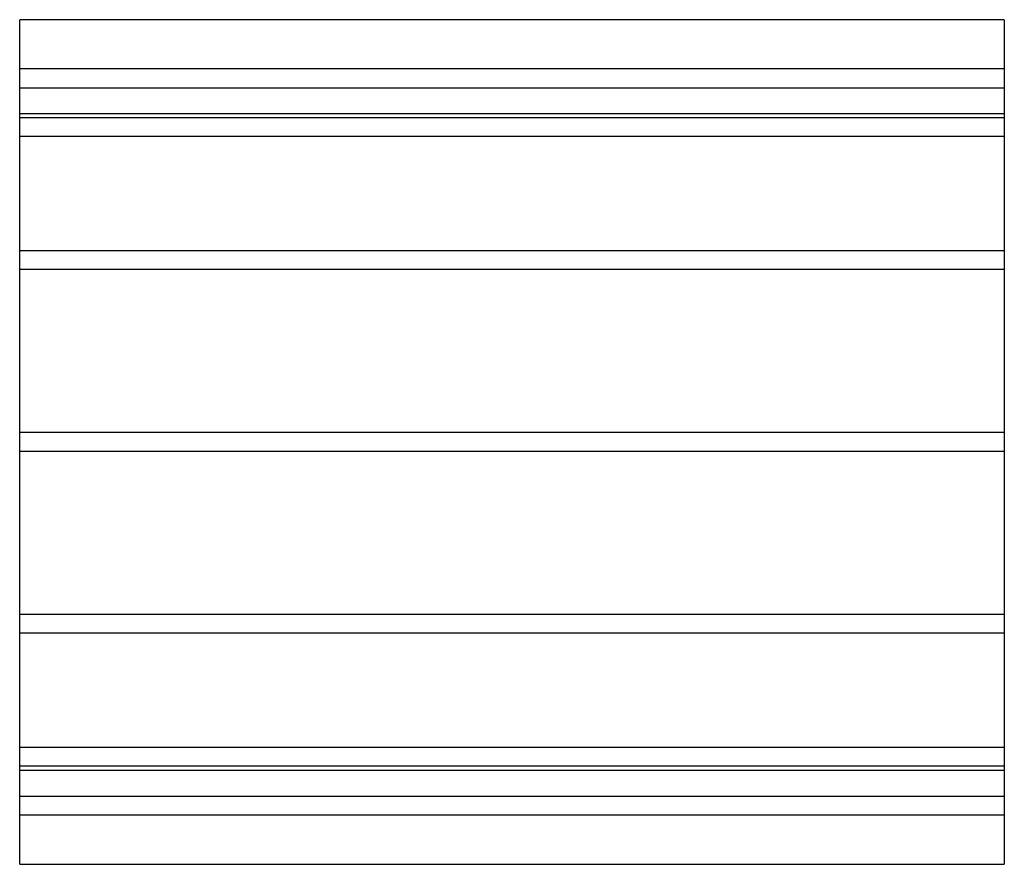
# Model space of a CAD drawing. Header units: millimetres. Extents: x -420 to 420, y -360 to 360.
import ezdxf

# ---------------------------------------------------------------- set-up
doc = ezdxf.new("R2010")
doc.units = ezdxf.units.MM
doc.layers.add('HIDDEN', color=7, linetype='Continuous')
doc.layers.add('THICK', color=7, linetype='Continuous')

msp = doc.modelspace()

# ---------------------------------------------------------------- linework, layer by layer
at = {"layer": 'HIDDEN'}
for p, q in [((420, 318), (-420, 318)), ((-420, 302), (420, 302)), ((-420, 280), (420, 280)), ((420, 276.47), (-420, 276.47)), ((420, 276.47), (-420, 276.47)), ((420, 260.47), (-420, 260.47)), ((420, 260.47), (-420, 260.47)), ((420, 163), (-420, 163)), ((420, 163), (-420, 163)), ((420, 147), (-420, 147)), ((420, 147), (-420, 147)), ((420, 8), (-420, 8)), ((420, 8), (-420, 8)), ((420, -8), (-420, -8)), ((420, -8), (-420, -8)), ((420, -147), (-420, -147)), ((420, -147), (-420, -147)), ((420, -163), (-420, -163)), ((420, -163), (-420, -163)), ((420, -260.47), (-420, -260.47)), ((420, -260.47), (-420, -260.47)), ((420, -276.47), (-420, -276.47)), ((420, -276.47), (-420, -276.47)), ((420, -280), (-420, -280)), ((-420, -302), (420, -302)), ((420, -318), (-420, -318))]:
    msp.add_line(p, q, dxfattribs=at)
at = {"layer": 'THICK'}
for p, q in [((420, 360), (-420, 360)), ((-420, -360), (-420, 360)), ((420, 360), (420, -360)), ((-420, -360), (420, -360))]:
    msp.add_line(p, q, dxfattribs=at)

doc.saveas('drawing.dxf')
